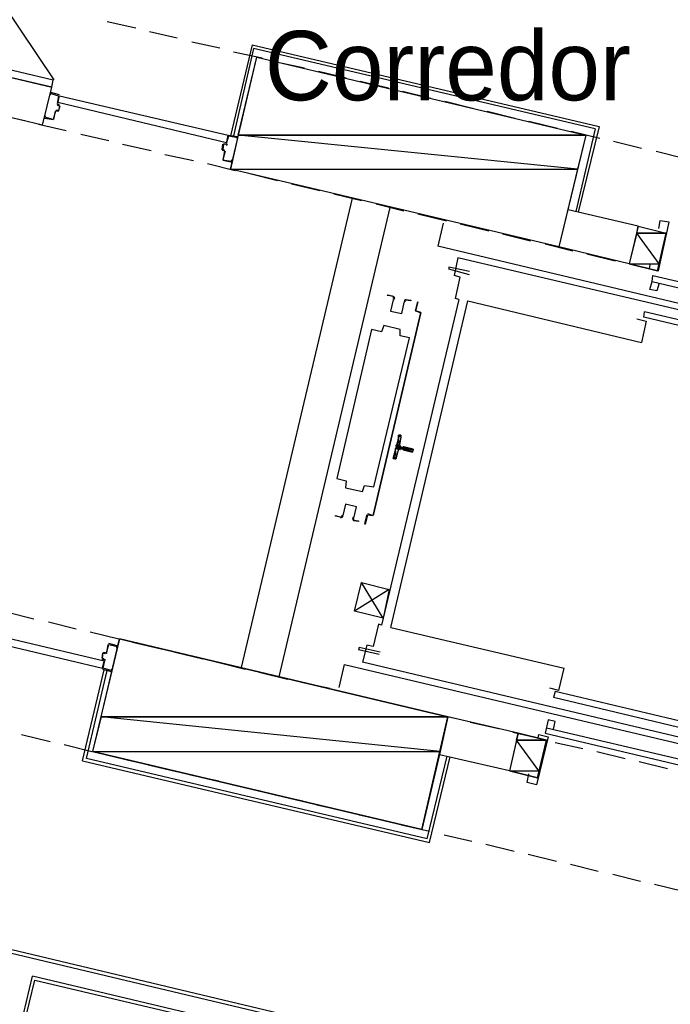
# Model space of a CAD drawing. Header units: feet. Extents: x -79 to 198, y -22 to 181.
# Tile 13 of 256: x 43 to 54, y 52 to 69. Entities that reach past the tile are written whole.
import ezdxf
from ezdxf.enums import TextEntityAlignment as Align

# ---------------------------------------------------------------- set-up
doc = ezdxf.new("R2010")
doc.units = ezdxf.units.FT
for name, color, linetype in [('A-LINEA', 7, 'CONTINUOUS'), ('A-LINEA-FINA', 9, 'CONTINUOUS'), ('A-MURO-CONCRETO', 8, 'CONTINUOUS'), ('A-NOMBRE-ESPACIO', 2, 'CONTINUOUS')]:
    doc.layers.add(name, color=color, linetype=linetype)

msp = doc.modelspace()

# ---------------------------------------------------------------- linework, layer by layer
at = {"layer": 'A-LINEA'}
for p, q in [((44.5067, 69.3244), (45, 69.2178)), ((45.24, 69.1511), (45.72, 69.0444)), ((45.9733, 68.9778), (46.4533, 68.8711)), ((47.0133, 68.9244), (46.64, 67.3511)), ((43.5467, 68.1911), (40.7867, 68.8311)), ((46.6933, 68.8044), (47.1867, 68.6978)), ((47.4267, 68.6311), (47.92, 68.5244)), ((48.16, 68.4711), (48.64, 68.3511)), ((48.88, 68.2978), (49.3733, 68.1778)), ((43.3867, 67.5378), (43.5467, 68.1911)), ((43.68, 68.0578), (43.5333, 68.0978)), ((43.5333, 68.0844), (43.5333, 68.0844)), ((49.6133, 68.1244), (50.1067, 68.0044)), ((43.3867, 67.5378), (41.28, 68.0311)), ((43.6405, 67.8957), (43.6554, 67.8716)), ((43.6533, 67.9111), (43.68, 68.0444)), ((43.6667, 68.0444), (43.6667, 68.0444)), ((50.3467, 67.9511), (50.8267, 67.8311)), ((42.5867, 67.7244), (43.08, 67.6178)), ((43.5867, 67.6311), (43.6133, 67.7778)), ((43.6379, 67.7906), (43.6139, 67.7757)), ((43.6667, 67.7778), (43.6933, 67.8711)), ((43.6667, 67.7911), (43.6667, 67.7911)), ((43.68, 67.8711), (43.68, 67.8711)), ((51.08, 67.7778), (51.56, 67.6578)), ((43.32, 67.5511), (43.8, 67.4444)), ((43.4267, 67.6711), (43.4267, 67.6711)), ((51.8, 67.6044), (52.2933, 67.4844)), ((44.0533, 67.3778), (44.5333, 67.2711)), ((52.5333, 67.4311), (53.0267, 67.3111)), ((52.9467, 67.4711), (52.6133, 66.0444)), ((44.7733, 67.2044), (45.2667, 67.0978)), ((46.4933, 67.1111), (46.5067, 67.2044)), ((46.52, 67.2178), (46.56, 67.2044)), ((46.52, 67.2044), (46.52, 67.2044)), ((46.56, 67.2178), (46.56, 67.2178)), ((46.5621, 67.1916), (46.5861, 67.2065)), ((46.5733, 67.2178), (46.6, 67.3644)), ((46.6133, 67.3644), (46.76, 67.3378)), ((46.6133, 67.3511), (46.6133, 67.3511)), ((53.2667, 67.2578), (53.7467, 67.1378)), ((46.5333, 67.0978), (46.4933, 67.0978)), ((46.5067, 67.1111), (46.5067, 67.1111)), ((46.52, 67.0844), (46.52, 67.0844)), ((46.5461, 67.0732), (46.5313, 67.0972)), ((54, 67.0844), (54.48, 66.9644)), ((45.5067, 67.0311), (46, 66.9244)), ((46.24, 66.8711), (46.72, 66.7511)), ((46.6533, 66.8978), (46.5067, 66.9244)), ((46.6533, 66.9111), (46.6533, 66.9111)), ((46.9733, 66.6978), (47.4533, 66.5778)), ((47.6933, 66.5244), (48.1867, 66.4044)), ((48.7467, 66.2711), (46.8267, 58.1644)), ((48.4267, 66.3511), (48.9067, 66.2311)), ((47.48, 58.0044), (49.4, 66.1111)), ((49.16, 66.1778), (49.64, 66.0578)), ((53.6933, 65.7911), (52.48, 66.0711)), ((49.88, 66.0044), (50.3733, 65.8844)), ((50.32, 65.8444), (50.2267, 65.4444)), ((50.6133, 65.8311), (51.1067, 65.7111)), ((53.6933, 65.7911), (53.5333, 65.1378)), ((53.6933, 65.7911), (54.1733, 65.6711)), ((51.3467, 65.6578), (51.8267, 65.5378)), ((54.0267, 65.0178), (54.1733, 65.6711)), ((58.1467, 63.5644), (50.2267, 65.4444)), ((52.08, 65.4844), (52.56, 65.3644)), ((53.5333, 65.1378), (52.32, 65.4311)), ((50.5733, 65.2444), (50.5067, 64.9378)), ((57.5467, 63.6044), (50.5733, 65.2444)), ((52.8, 65.3111), (53.2933, 65.1911)), ((50.7733, 64.9511), (50.4133, 65.0444)), ((53.5333, 65.1378), (54.0267, 65.0178)), ((53.5333, 65.1378), (54.0267, 65.0178)), ((53.9333, 64.8311), (57.4533, 63.9911)), ((53.9467, 64.9378), (57.48, 64.0978)), ((54.0533, 64.8044), (54.0133, 64.6711)), ((50.5867, 64.5244), (49.2533, 58.8978)), ((49.4133, 58.8578), (50.7467, 64.4978)), ((50.7467, 64.4978), (53.7467, 63.7778)), ((49.9333, 64.2978), (49.84, 64.3244)), ((49.84, 64.3244), (49.92, 64.2978)), ((49.8533, 64.3244), (49.8533, 64.3244)), ((49.8533, 64.3244), (49.8533, 64.3244)), ((53.7867, 64.2178), (53.8, 64.3111)), ((57.3333, 63.4844), (53.8, 64.3111)), ((49.9333, 64.2978), (49.1067, 60.7911)), ((49.1067, 60.7911), (49.9333, 64.2978)), ((49.92, 64.2978), (49.92, 64.2978)), ((57.3067, 63.3778), (53.7867, 64.2178)), ((49.5867, 62.1511), (49.56, 62.0044)), ((49.5997, 62.1412), (49.5846, 62.1639)), ((49.5467, 61.9378), (49.5067, 61.7911)), ((49.6133, 61.9378), (49.5733, 61.9511)), ((49.5867, 61.9778), (49.6267, 61.9644)), ((49.4821, 61.765), (49.5058, 61.7785)), ((49.6133, 61.9244), (49.6133, 61.9244)), ((49.0933, 60.7911), (49.0133, 60.8178)), ((49.0133, 60.8044), (49.0133, 60.8044)), ((49.0933, 60.8044), (49.0933, 60.8044)), ((49.0933, 60.8044), (49.0933, 60.8044)), ((49.28, 59.0178), (48.9067, 59.6311)), ((42.76, 59.1244), (43.24, 59.0044)), ((43.4933, 58.9511), (43.9733, 58.8311)), ((49.2, 58.9111), (49.1067, 58.5244)), ((49.2533, 58.8978), (49.2, 58.9111)), ((44.2133, 58.7778), (44.7067, 58.6578)), ((49.4133, 58.8578), (52.4133, 58.1511)), ((44.52, 58.5644), (44.4933, 58.4178)), ((44.68, 58.5378), (44.5333, 58.5778)), ((44.5333, 58.5644), (44.5333, 58.5644)), ((44.9467, 58.6044), (45.44, 58.4844)), ((44.4267, 58.4178), (44.4133, 58.3244)), ((44.48, 58.4311), (44.48, 58.4311)), ((44.4821, 58.405), (44.5061, 58.4198)), ((44.68, 58.5244), (44.68, 58.5244)), ((45.68, 58.4311), (46.16, 58.3111)), ((48.8667, 58.5111), (48.8533, 58.4711)), ((49.2133, 58.3911), (48.8533, 58.4711)), ((49.2267, 58.4311), (48.8667, 58.5111)), ((44.4267, 58.3244), (44.4267, 58.3244)), ((44.4533, 58.2844), (44.4267, 58.1511)), ((44.4795, 58.2865), (44.4646, 58.3106)), ((46.4133, 58.2578), (46.8933, 58.1378)), ((48.52, 57.8178), (48.6133, 58.2178)), ((48.6133, 58.2178), (55.88, 56.4978)), ((55.8933, 56.6044), (48.92, 58.2578)), ((44.08, 56.5511), (44.4533, 58.1244)), ((44.08, 56.5511), (44.4533, 58.1244)), ((44.4267, 58.1378), (44.5733, 58.0978)), ((44.44, 58.1511), (44.44, 58.1511)), ((44.5733, 58.1111), (44.5733, 58.1111)), ((47.1333, 58.0844), (47.6267, 57.9644)), ((52.32, 57.7644), (52.4133, 58.1511)), ((47.8667, 57.9111), (48.36, 57.8044)), ((48.6, 57.7378), (49.08, 57.6311)), ((52.32, 57.7644), (52.16, 57.8044)), ((52.2533, 57.7511), (52.2267, 57.6444)), ((55.7733, 56.9111), (52.2533, 57.7511)), ((49.3333, 57.5644), (49.8133, 57.4578)), ((55.76, 56.8044), (52.2267, 57.6444)), ((50.0533, 57.3911), (50.5467, 57.2844)), ((51.6133, 57.0311), (50.4, 57.3111)), ((50.7867, 57.2178), (51.28, 57.1111)), ((52.2267, 57.0978), (52.2533, 57.2311)), ((43.0267, 57.0044), (43.52, 56.8844)), ((51.52, 57.0444), (52, 56.9378)), ((52.08, 57.0311), (55.6133, 56.1911)), ((52.1067, 57.1244), (55.6267, 56.2978)), ((43.76, 56.8311), (44.24, 56.7111)), ((51.9467, 56.2578), (52.1067, 56.9111)), ((52.2533, 56.8711), (52.7333, 56.7644)), ((44.4933, 56.6578), (44.9733, 56.5378)), ((51.4667, 56.3778), (50.2533, 56.6578)), ((52.9733, 56.7111), (53.4667, 56.5911)), ((57.1467, 49.8978), (29.28, 56.4978)), ((45.2133, 56.4844), (45.7067, 56.3644)), ((50.04, 55.2044), (50.3867, 56.6311)), ((50.04, 55.2044), (50.3867, 56.6311)), ((53.7067, 56.5378), (54.2, 56.4178)), ((29.2267, 56.4578), (57.1333, 49.8444)), ((45.9467, 56.3111), (46.44, 56.2044)), ((46.68, 56.1378), (47.16, 56.0311)), ((47.4133, 55.9644), (47.8933, 55.8578)), ((48.1333, 55.7911), (48.6267, 55.6844)), ((48.8667, 55.6178), (49.36, 55.5111)), ((49.6, 55.4444), (50.08, 55.3378)), ((50.3333, 55.2711), (50.8133, 55.1644)), ((51.0533, 55.1111), (51.5467, 54.9911)), ((51.7867, 54.9378), (52.28, 54.8178)), ((52.52, 54.7644), (53, 54.6444)), ((53.2533, 54.5911), (53.7333, 54.4711)), ((53.9733, 54.4178), (54.4667, 54.2978)), ((41.5067, 45.5911), (43.2133, 52.8311)), ((41.56, 45.6311), (43.2533, 52.7644)), ((50.7733, 51.0444), (43.2133, 52.8311)), ((43.2533, 52.7644), (50.72, 51.0044))]:
    msp.add_line(p, q, dxfattribs=at)
for points in [[(43.5895, 68.318), (41.2541, 71.7933), (37.7074, 69.5536)], [(40.6267, 68.8844), (43.5467, 68.1911), (43.5733, 68.3111), (40.6533, 69.0044), (40.6267, 68.8844)], [(47.0133, 68.9244), (53.0133, 67.5111), (52.6533, 66.0311)], [(52.9467, 67.4711), (47.04, 68.8578), (46.6933, 67.3511)], [(47.0933, 68.7111), (52.7867, 67.3644), (52.32, 65.4311), (46.64, 66.7778), (47.0933, 68.7111)], [(43.52, 68.0844), (43.52, 68.0578), (43.5333, 68.0844), (43.6667, 68.0444), (43.64, 67.9111)], [(43.6533, 67.8844), (43.68, 67.8711), (43.6667, 67.7911), (43.6267, 67.7911)], [(43.68, 68.0444), (46.6, 67.3644), (46.5733, 67.2311), (43.6533, 67.9244), (43.68, 68.0444)], [(43.68, 67.8844), (43.6533, 67.8978), (43.6533, 67.8978)], [(43.6133, 67.7778), (43.5733, 67.6311), (43.4267, 67.6711), (43.44, 67.6978), (43.4267, 67.6978), (43.4267, 67.6711)], [(43.6667, 67.7778), (43.6267, 67.7778), (43.6267, 67.7778)], [(43.4267, 67.6578), (43.5733, 67.6311), (43.5733, 67.6311)], [(46.5467, 67.2044), (46.52, 67.2044), (46.5067, 67.1111), (46.5333, 67.1111)], [(46.5733, 67.2178), (46.6133, 67.3511), (46.76, 67.3244), (46.7467, 67.2978), (46.76, 67.2978), (46.76, 67.3244), (46.76, 67.3244)], [(46.5333, 67.0844), (46.5067, 66.9378), (46.5067, 66.9378)], [(46.5467, 67.0844), (46.5067, 66.9378), (46.6533, 66.9111), (46.6667, 66.9378), (46.6667, 66.9244), (46.6667, 66.8978)], [(53.8933, 65.1244), (53.88, 65.0578), (54.04, 65.0178), (54.2267, 65.8578), (54.0667, 65.8844), (54.04, 65.7511)], [(50.7733, 65.0044), (50.4133, 65.0844), (50.4133, 65.0444)], [(50.5867, 64.5244), (50.5333, 64.5378), (50.6133, 64.9111), (50.5067, 64.9378)], [(54.0133, 64.6711), (53.8933, 64.6978), (53.9333, 64.8311), (53.9467, 64.9378)], [(49.44, 64.5778), (49.3467, 64.5911), (49.36, 64.6044), (49.44, 64.5778)], [(49.4531, 64.5169), (49.4076, 64.3242), (49.6002, 64.2786), (49.6458, 64.4713)], [(49.4531, 64.5169), (49.4076, 64.3242), (49.6002, 64.2786), (49.6458, 64.4713)], [(49.4573, 64.5275), (49.4664, 64.5476), (49.4515, 64.5639)], [(49.4643, 64.5162), (49.4796, 64.5497), (49.4547, 64.5768)], [(49.6807, 64.5236), (49.6463, 64.5105), (49.6449, 64.4737)], [(49.6777, 64.5106), (49.6571, 64.5028), (49.6562, 64.4807)], [(49.6667, 64.5244), (49.76, 64.5111), (49.76, 64.4978), (49.6667, 64.5111)], [(49.84, 64.3244), (49.88, 64.4844), (49.84, 64.3244)], [(53.6667, 64.1911), (53.8267, 64.1511), (53.7467, 63.7778)], [(49.08, 64.0044), (48.48, 61.4311), (48.64, 61.3911), (48.6267, 61.2711), (48.92, 61.2044), (48.96, 61.3111), (49.12, 61.2844), (49.7333, 63.8578), (49.5733, 63.8978), (49.5733, 64.0044), (49.2933, 64.0711), (49.2533, 63.9644), (49.08, 64.0044)], [(49.48, 61.7778), (49.4533, 61.7778), (49.56, 62.1778), (49.5733, 62.1778)], [(49.5846, 61.9372), (49.5695, 61.9348), (49.5605, 61.9224)], [(49.5739, 62.0024), (49.5763, 61.9873), (49.5887, 61.9783)], [(49.64, 61.9778), (49.8, 61.9378), (49.7867, 61.8844), (49.6267, 61.9244)], [(49.64, 61.9778), (49.6267, 61.9778), (49.6267, 61.9778)], [(48.7736, 60.7454), (48.8191, 60.938), (48.6265, 60.9836), (48.5808, 60.791)], [(48.7736, 60.7454), (48.8191, 60.938), (48.6265, 60.9836), (48.5808, 60.791)], [(48.5467, 60.7644), (48.4533, 60.7778), (48.4533, 60.7911), (48.5467, 60.7644)], [(48.546, 60.7519), (48.5804, 60.765), (48.5818, 60.8018)], [(48.5489, 60.7649), (48.5696, 60.7728), (48.5704, 60.7948)], [(48.7623, 60.7594), (48.7471, 60.7259), (48.772, 60.6988)], [(48.7694, 60.7481), (48.7603, 60.7279), (48.7752, 60.7117)], [(49, 60.8044), (48.96, 60.6444), (48.9733, 60.6444), (49.0133, 60.8044), (49.0933, 60.7911)], [(48.7733, 60.7111), (48.8533, 60.6978), (48.8533, 60.6844), (48.7733, 60.6978)], [(49.3867, 59.5111), (48.7867, 59.1378), (48.9067, 59.6311), (49.3867, 59.5111), (49.28, 59.0178), (48.7867, 59.1378)], [(41.5067, 58.8444), (44.4267, 58.1511), (44.4533, 58.2711), (41.5333, 58.9644), (41.5067, 58.8444)], [(44.2533, 56.7111), (49.9467, 55.3644), (50.4, 57.3111), (44.72, 58.6578), (44.2533, 56.7111)], [(44.4933, 58.4178), (44.5333, 58.5644), (44.68, 58.5244), (44.6667, 58.4978), (44.68, 58.4978), (44.68, 58.5244)], [(49.1067, 58.5244), (49, 58.5511), (48.92, 58.2578)], [(44.4533, 58.3111), (44.4267, 58.3244), (44.44, 58.4178), (44.4667, 58.4044)], [(44.48, 58.4178), (44.44, 58.4178), (44.44, 58.4178)], [(44.4133, 58.3111), (44.4533, 58.2978), (44.4533, 58.2978)], [(44.5867, 58.1111), (44.5867, 58.1378), (44.5733, 58.1111), (44.44, 58.1511), (44.4667, 58.2844)], [(50.04, 55.2044), (44.1467, 56.5911), (44.5067, 58.1111)], [(50.04, 55.2044), (44.1467, 56.5911), (44.5067, 58.1111)], [(52.2533, 57.2311), (52.1333, 57.2578), (52.08, 57.0311)], [(52.1067, 56.9111), (51.6133, 57.0311), (51.4667, 56.3778), (51.9467, 56.2578)], [(51.96, 56.9511), (51.9733, 57.0044), (52.1333, 56.9644), (51.9333, 56.1378), (51.7733, 56.1778), (51.8, 56.3244)], [(44.08, 56.5511), (50.08, 55.1378), (50.44, 56.6178)], [(44.08, 56.5511), (50.08, 55.1378), (50.44, 56.6178)]]:
    msp.add_lwpolyline(points, dxfattribs=at)
at = {"layer": 'A-LINEA-FINA'}
for p, q in [((49.5467, 62.1778), (49.5867, 62.1644)), ((49.56, 62.1778), (49.5867, 62.1778)), ((49.56, 62.1778), (49.5733, 62.1778)), ((49.4933, 61.9511), (49.5467, 61.9378)), ((49.5067, 62.0044), (49.5733, 61.9778)), ((49.5067, 62.0044), (49.5733, 61.9911)), ((49.5067, 61.9911), (49.5867, 61.9778)), ((49.5067, 61.9644), (49.56, 61.9511)), ((49.5067, 61.9511), (49.56, 61.9378)), ((49.52, 62.0178), (49.56, 62.0044)), ((49.6267, 61.9778), (49.8, 61.9378)), ((49.6267, 61.9644), (49.8, 61.9244)), ((49.6267, 61.9644), (49.8, 61.9244)), ((49.6267, 61.9378), (49.7867, 61.8978)), ((49.4533, 61.7778), (49.48, 61.7778)), ((49.4667, 61.7911), (49.4933, 61.7778)), ((49.4667, 61.7911), (49.5067, 61.7778)), ((49.6267, 61.9244), (49.7867, 61.8844))]:
    msp.add_line(p, q, dxfattribs=at)
for points in [[(49.52, 62.0178), (49.56, 62.0044), (49.5467, 62.1644), (49.52, 62.0178)], [(49.5867, 62.1778), (49.5867, 62.1644), (49.5467, 62.1778), (49.5867, 62.1778)], [(49.5867, 62.1644), (49.5467, 62.1778), (49.5467, 62.1778), (49.5867, 62.1644)], [(49.5467, 62.1778), (49.5467, 62.1778), (49.5867, 62.1644), (49.5467, 62.1778)], [(49.5867, 62.1644), (49.5467, 62.1778), (49.5467, 62.1778), (49.5867, 62.1644)], [(49.5467, 62.1778), (49.5467, 62.1778), (49.5867, 62.1644), (49.5467, 62.1778)], [(49.5467, 62.1778), (49.5867, 62.1644), (49.5467, 62.1644), (49.5467, 62.1778), (49.5467, 62.1778)], [(49.5867, 62.1644), (49.5467, 62.1778), (49.5467, 62.1778), (49.5867, 62.1644), (49.5867, 62.1644)], [(49.56, 62.1778), (49.5867, 62.1778), (49.5467, 62.1778), (49.56, 62.1778), (49.56, 62.1778)], [(49.56, 62.0044), (49.5467, 62.1644), (49.5867, 62.1511), (49.56, 62.0044)], [(49.5467, 62.1644), (49.5867, 62.1511), (49.5867, 62.1644), (49.5467, 62.1644), (49.5467, 62.1644)], [(49.5867, 62.1511), (49.5467, 62.1644), (49.5467, 62.1644), (49.5867, 62.1511), (49.5867, 62.1511)], [(49.56, 62.1778), (49.56, 62.1778), (49.5867, 62.1778), (49.56, 62.1778)], [(49.5867, 62.1778), (49.56, 62.1778), (49.5733, 62.1778), (49.5867, 62.1778)], [(49.5733, 62.1778), (49.56, 62.1778), (49.56, 62.1778), (49.5733, 62.1778), (49.5733, 62.1778)], [(49.4667, 61.7911), (49.5067, 61.7911), (49.4933, 61.9511), (49.4667, 61.7911)], [(49.5067, 61.7911), (49.4933, 61.9511), (49.5467, 61.9378), (49.5067, 61.7911)], [(49.5467, 61.9378), (49.4933, 61.9511), (49.4933, 61.9511), (49.5467, 61.9378)], [(49.4933, 61.9511), (49.4933, 61.9511), (49.5467, 61.9378), (49.4933, 61.9511)], [(49.4933, 61.9511), (49.5467, 61.9378), (49.4933, 61.9511), (49.4933, 61.9511), (49.4933, 61.9511)], [(49.4933, 61.9511), (49.5467, 61.9378), (49.5067, 61.9511), (49.4933, 61.9511)], [(49.5067, 62.0044), (49.56, 61.9911), (49.52, 62.0178), (49.5067, 62.0044)], [(49.5067, 62.0044), (49.5067, 62.0044), (49.5733, 61.9778), (49.5067, 62.0044)], [(49.5067, 62.0044), (49.5733, 61.9778), (49.5067, 61.9911), (49.5067, 62.0044), (49.5067, 62.0044)], [(49.5733, 61.9778), (49.5067, 62.0044), (49.5733, 61.9911), (49.5733, 61.9778), (49.5733, 61.9778)], [(49.5733, 61.9911), (49.5067, 62.0044), (49.5067, 62.0044), (49.5733, 61.9911)], [(49.5067, 62.0044), (49.5067, 62.0044), (49.5733, 61.9911), (49.5067, 62.0044), (49.5067, 62.0044)], [(49.5733, 61.9911), (49.5067, 62.0044), (49.56, 61.9911), (49.5733, 61.9911), (49.5733, 61.9911)], [(49.56, 61.9911), (49.5067, 62.0044), (49.5067, 62.0044), (49.56, 61.9911)], [(49.5067, 62.0044), (49.5067, 62.0044), (49.56, 61.9911), (49.5067, 62.0044), (49.5067, 62.0044)], [(49.5067, 61.9644), (49.7867, 61.8978), (49.5067, 61.9911), (49.5067, 61.9644)], [(49.7867, 61.8978), (49.5067, 61.9911), (49.8, 61.9244), (49.7867, 61.8978), (49.7867, 61.8978)], [(49.5867, 61.9778), (49.5067, 61.9911), (49.5733, 61.9778), (49.5867, 61.9778), (49.5867, 61.9778)], [(49.5733, 61.9778), (49.5067, 61.9911), (49.5067, 61.9911), (49.5733, 61.9778)], [(49.5067, 61.9911), (49.5067, 61.9911), (49.5733, 61.9778), (49.5067, 61.9911), (49.5067, 61.9911)], [(49.5067, 61.9644), (49.5067, 61.9644), (49.56, 61.9511), (49.5067, 61.9644)], [(49.5067, 61.9644), (49.56, 61.9511), (49.5067, 61.9511), (49.5067, 61.9644), (49.5067, 61.9644)], [(49.56, 61.9511), (49.5067, 61.9644), (49.5067, 61.9644), (49.56, 61.9511)], [(49.5067, 61.9644), (49.5067, 61.9644), (49.56, 61.9511), (49.5067, 61.9644), (49.5067, 61.9644)], [(49.56, 61.9511), (49.5067, 61.9644), (49.5067, 61.9644), (49.56, 61.9511)], [(49.5067, 61.9644), (49.5067, 61.9644), (49.56, 61.9511), (49.5067, 61.9644), (49.5067, 61.9644)], [(49.56, 61.9511), (49.5067, 61.9644), (49.5733, 61.9511), (49.56, 61.9511), (49.56, 61.9511)], [(49.5733, 61.9511), (49.5067, 61.9644), (49.5067, 61.9644), (49.5733, 61.9511)], [(49.5067, 61.9644), (49.5067, 61.9644), (49.5733, 61.9511), (49.5067, 61.9644), (49.5067, 61.9644)], [(49.5467, 61.9378), (49.5067, 61.9511), (49.56, 61.9378), (49.5467, 61.9378), (49.5467, 61.9378)], [(49.56, 61.9378), (49.5067, 61.9511), (49.56, 61.9511), (49.56, 61.9378), (49.56, 61.9378)], [(49.56, 61.9911), (49.52, 62.0178), (49.56, 62.0044), (49.56, 61.9911)], [(49.56, 62.0044), (49.52, 62.0178), (49.52, 62.0178), (49.56, 62.0044), (49.56, 62.0044)], [(49.6133, 61.9378), (49.6133, 61.9378), (49.7867, 61.8978), (49.6133, 61.9378)], [(49.6133, 61.9378), (49.7867, 61.8978), (49.6267, 61.9378), (49.6133, 61.9378), (49.6133, 61.9378)], [(49.7867, 61.8978), (49.6133, 61.9378), (49.6133, 61.9378), (49.7867, 61.8978)], [(49.6133, 61.9378), (49.6133, 61.9378), (49.7867, 61.8978), (49.6133, 61.9378), (49.6133, 61.9378)], [(49.7867, 61.8978), (49.6133, 61.9378), (49.6133, 61.9378), (49.7867, 61.8978)], [(49.6133, 61.9378), (49.6133, 61.9378), (49.7867, 61.8978), (49.6133, 61.9378), (49.6133, 61.9378)], [(49.8, 61.9378), (49.6267, 61.9778), (49.6267, 61.9778), (49.8, 61.9378)], [(49.6267, 61.9778), (49.6267, 61.9778), (49.8, 61.9378), (49.6267, 61.9778)], [(49.6267, 61.9778), (49.8, 61.9378), (49.6267, 61.9644), (49.6267, 61.9778), (49.6267, 61.9778)], [(49.8, 61.9378), (49.6267, 61.9778), (49.6267, 61.9778), (49.8, 61.9378)], [(49.6267, 61.9778), (49.6267, 61.9778), (49.8, 61.9378), (49.6267, 61.9778), (49.6267, 61.9778)], [(49.64, 61.9778), (49.8, 61.9378), (49.6267, 61.9778), (49.64, 61.9778), (49.64, 61.9778)], [(49.8, 61.9244), (49.6267, 61.9644), (49.6267, 61.9644), (49.8, 61.9244)], [(49.6267, 61.9644), (49.6267, 61.9644), (49.8, 61.9244), (49.6267, 61.9644), (49.6267, 61.9644)], [(49.8, 61.9244), (49.6267, 61.9644), (49.6267, 61.9644), (49.8, 61.9244)], [(49.6267, 61.9644), (49.6267, 61.9644), (49.8, 61.9244), (49.6267, 61.9644), (49.6267, 61.9644)], [(49.8, 61.9244), (49.6267, 61.9644), (49.6267, 61.9644), (49.8, 61.9244)], [(49.6267, 61.9644), (49.6267, 61.9644), (49.8, 61.9244), (49.6267, 61.9644)], [(49.8, 61.9244), (49.6267, 61.9644), (49.6267, 61.9644), (49.8, 61.9244), (49.8, 61.9244)], [(49.8, 61.9244), (49.6267, 61.9644), (49.8, 61.9378), (49.8, 61.9244), (49.8, 61.9244)], [(49.6267, 61.9378), (49.6267, 61.9378), (49.7867, 61.8978), (49.6267, 61.9378)], [(49.6267, 61.9378), (49.7867, 61.8978), (49.6267, 61.9244), (49.6267, 61.9378), (49.6267, 61.9378)], [(49.7867, 61.8978), (49.6267, 61.9378), (49.6267, 61.9378), (49.7867, 61.8978)], [(49.6267, 61.9378), (49.6267, 61.9378), (49.7867, 61.8978), (49.6267, 61.9378), (49.6267, 61.9378)], [(49.7867, 61.8978), (49.6267, 61.9378), (49.6267, 61.9378), (49.7867, 61.8978)], [(49.6267, 61.9378), (49.6267, 61.9378), (49.7867, 61.8978), (49.6267, 61.9378)], [(49.7867, 61.8978), (49.6267, 61.9378), (49.6267, 61.9378), (49.7867, 61.8978), (49.7867, 61.8978)], [(49.64, 61.9778), (49.64, 61.9778), (49.8, 61.9378), (49.64, 61.9778)], [(49.4667, 61.7911), (49.4933, 61.7778), (49.4533, 61.7778), (49.4667, 61.7911), (49.4667, 61.7911)], [(49.4933, 61.7778), (49.48, 61.7778), (49.4533, 61.7778), (49.4933, 61.7778)], [(49.48, 61.7778), (49.4533, 61.7778), (49.4533, 61.7778), (49.48, 61.7778)], [(49.4533, 61.7778), (49.4533, 61.7778), (49.48, 61.7778), (49.4533, 61.7778)], [(49.48, 61.7778), (49.4533, 61.7778), (49.4533, 61.7778), (49.48, 61.7778)], [(49.4533, 61.7778), (49.4533, 61.7778), (49.48, 61.7778), (49.4533, 61.7778), (49.4533, 61.7778)], [(49.4933, 61.7778), (49.4533, 61.7778), (49.4533, 61.7778), (49.4933, 61.7778)], [(49.4533, 61.7778), (49.4533, 61.7778), (49.4933, 61.7778), (49.4533, 61.7778), (49.4533, 61.7778)], [(49.5067, 61.7778), (49.4667, 61.7911), (49.4933, 61.7778), (49.5067, 61.7778)], [(49.4933, 61.7778), (49.4667, 61.7911), (49.4667, 61.7911), (49.4933, 61.7778)], [(49.4667, 61.7911), (49.4667, 61.7911), (49.4933, 61.7778), (49.4667, 61.7911)], [(49.4933, 61.7778), (49.4667, 61.7911), (49.4667, 61.7911), (49.4933, 61.7778), (49.4933, 61.7778)], [(49.5067, 61.7778), (49.4667, 61.7911), (49.5067, 61.7911), (49.5067, 61.7778), (49.5067, 61.7778)], [(49.7867, 61.8844), (49.6267, 61.9244), (49.6267, 61.9244), (49.7867, 61.8844)], [(49.6267, 61.9244), (49.6267, 61.9244), (49.7867, 61.8844), (49.6267, 61.9244), (49.6267, 61.9244)], [(49.7867, 61.8844), (49.6267, 61.9244), (49.7867, 61.8978), (49.7867, 61.8844), (49.7867, 61.8844)]]:
    msp.add_lwpolyline(points, dxfattribs=at)
at = {"layer": 'A-MURO-CONCRETO'}
for points in [[(47.0933, 68.7111), (52.7867, 67.3644), (46.7733, 67.3644), (47.0933, 68.7111), (47.0933, 68.7111)], [(46.7733, 67.3644), (46.64, 66.7778), (52.64, 66.7778), (46.7733, 67.3644)], [(46.7733, 67.3644), (52.7867, 67.3644), (52.64, 66.7778), (46.7733, 67.3644), (46.7733, 67.3644)], [(46.64, 66.7778), (52.64, 66.7778), (52.32, 65.4311), (46.64, 66.7778), (46.64, 66.7778)], [(53.6933, 65.7911), (54.1733, 65.6711), (53.6667, 65.6711), (53.6933, 65.7911), (53.6933, 65.7911)], [(53.6667, 65.6711), (53.5333, 65.1378), (54.0533, 65.1378), (53.6667, 65.6711)], [(53.6667, 65.6711), (54.1733, 65.6711), (54.0533, 65.1378), (53.6667, 65.6711), (53.6667, 65.6711)], [(53.5333, 65.1378), (54.0533, 65.1378), (54.0267, 65.0178), (53.5333, 65.1378), (53.5333, 65.1378)], [(44.72, 58.6578), (50.4, 57.3111), (44.4, 57.3111), (44.72, 58.6578), (44.72, 58.6578)], [(44.4, 57.3111), (44.2533, 56.7111), (50.2667, 56.7111), (44.4, 57.3111)], [(44.4, 57.3111), (50.4, 57.3111), (50.2667, 56.7111), (44.4, 57.3111), (44.4, 57.3111)], [(51.6133, 57.0311), (52.1067, 56.9111), (51.5867, 56.9111), (51.6133, 57.0311), (51.6133, 57.0311)], [(51.5867, 56.9111), (51.4667, 56.3778), (51.9733, 56.3778), (51.5867, 56.9111)], [(51.5867, 56.9111), (52.1067, 56.9111), (51.9733, 56.3778), (51.5867, 56.9111), (51.5867, 56.9111)], [(44.2533, 56.7111), (50.2667, 56.7111), (49.9467, 55.3644), (44.2533, 56.7111), (44.2533, 56.7111)], [(51.4667, 56.3778), (51.9733, 56.3778), (51.9467, 56.2578), (51.4667, 56.3778), (51.4667, 56.3778)]]:
    msp.add_lwpolyline(points, dxfattribs=at)

# ---------------------------------------------------------------- texts
at = {"layer": 'A-NOMBRE-ESPACIO'}
msp.add_text('Corredor', height=1.2, dxfattribs=at).set_placement((50.4, 67.9644), align=Align.CENTER)

doc.saveas('drawing.dxf')
